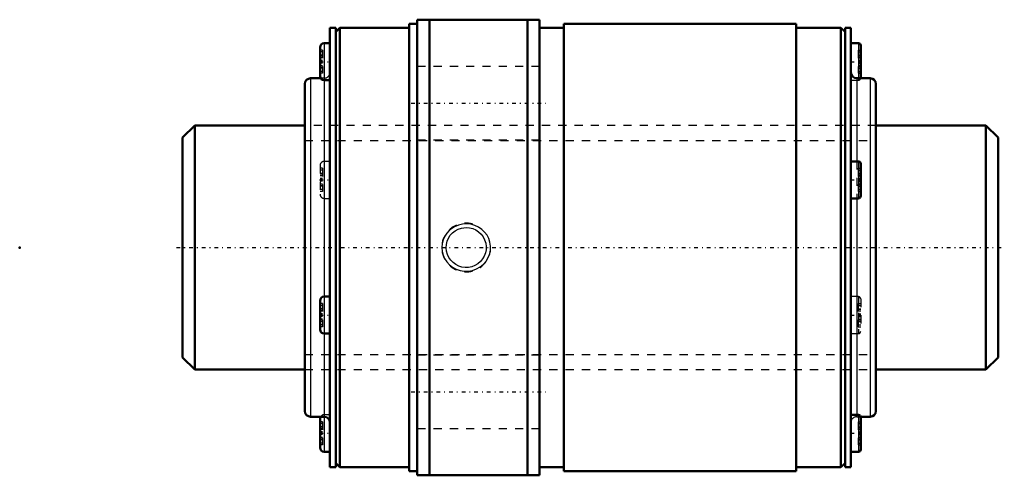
# Model space of a CAD drawing. Header units: millimetres. Extents: x -20 to 101, y -28 to 28.
import ezdxf

# ---------------------------------------------------------------- set-up
doc = ezdxf.new("R2010")
doc.units = ezdxf.units.MM
doc.linetypes.add('Center', pattern=[1.5, 0.45, -0.5, 0.05, -0.5])
doc.linetypes.add('Dashed', pattern=[2, 1, -1])
for name, color, linetype, lineweight in [('2d ConnectionPoints', 7, 'Continuous', 50), ('AM_0', 7, 'Continuous', 50), ('AM_4', 3, 'Continuous', 25), ('AM_5', 3, 'Continuous', 25), ('AM_7', 7, 'Center', 25), ('AM_9', 6, 'Dashed', 25)]:
    doc.layers.add(name, color=color, linetype=linetype, lineweight=lineweight)

# ---------------------------------------------------------------- blocks, each defined once
blk = doc.blocks.new('1_WTF3060_2ZZ_Nut_0_in_WTF3060_2ZZ_100_1LC7T_000_rev_4')
at = {"layer": 'AM_0'}
for p, q in [((43.8, 28), (28.8, 28)), ((28.8, 28), (28.8, -28)), ((30.28, 28), (30.28, -28)), ((42.32, 28), (42.32, -28)), ((43.8, 28), (43.8, -28)), ((18.07, 27), (18.07, -27)), ((18.8, 27), (18.07, 27)), ((18.8, 27), (18.8, -27)), ((19.3, 27), (18.8, 26.5)), ((27.8, 27), (19.3, 27)), ((19.3, 27), (19.3, -27)), ((27.8, 27.5), (27.8, -27.5)), ((28.8, 27.5), (27.8, 27.5)), ((46.8, 27), (43.8, 27)), ((46.8, 27.5), (46.8, -27.5)), ((75.3, 27.5), (46.8, 27.5)), ((75.3, 27.5), (75.3, -27.5)), ((80.8, 27), (75.3, 27)), ((81.3, 26.5), (80.8, 27)), ((80.8, 27), (80.8, -27)), ((81.3, 27), (81.3, -27)), ((82.03, 27), (81.3, 27)), ((82.03, 27), (82.03, -27)), ((16.87, 24.6), (16.87, 21.06)), ((18.07, 25.1), (17.37, 25.1)), ((82.95, 25.1), (82.03, 25.1)), ((83.23, 24.83), (83.23, 20.84)), ((16.95, 20.8), (15.7, 20.8)), ((17.37, 20.56), (18.07, 20.56)), ((84.4, 20.8), (82.73, 20.8)), ((15, 20.1), (15, -20.1)), ((85.1, 20.1), (85.1, -20.1)), ((82.95, 10.58), (82.03, 10.58)), ((83.23, 10.31), (83.23, 6.32)), ((82.03, 6.04), (82.95, 6.04)), ((18.07, -6.04), (17.37, -6.04)), ((16.87, -6.54), (16.87, -10.08)), ((17.37, -10.58), (18.07, -10.58)), ((15.7, -20.8), (17.37, -20.8)), ((16.87, -21.06), (16.87, -24.6)), ((82.95, -20.56), (82.03, -20.56)), ((83.23, -20.8), (84.4, -20.8)), ((83.23, -20.84), (83.23, -24.83)), ((17.37, -25.1), (18.07, -25.1)), ((82.03, -25.1), (82.95, -25.1)), ((18.8, -26.5), (19.3, -27)), ((80.8, -27), (81.3, -26.5)), ((18.07, -27), (18.8, -27)), ((19.3, -27), (27.8, -27)), ((27.8, -27.5), (28.8, -27.5)), ((43.8, -27), (46.8, -27)), ((46.8, -27.5), (75.3, -27.5)), ((75.3, -27), (80.8, -27)), ((81.3, -27), (82.03, -27)), ((28.8, -28), (43.8, -28))]:
    blk.add_line(p, q, dxfattribs=at)
for centre, radius, start, end in [((17.37, 24.6), 0.5, 90, 180), ((82.95, 24.83), 0.275, 360, 90), ((15.7, 20.1), 0.7, 90, 180), ((17.37, 21.06), 0.5, 180, 270), ((82.73, 21.5), 0.7, 180, 270), ((82.95, 20.84), 0.275, 351.7352, 0), ((84.4, 20.1), 0.7, 360, 90), ((82.95, 10.31), 0.275, 0, 90), ((82.95, 6.32), 0.275, 270, 0), ((17.37, -6.54), 0.5, 90, 180), ((17.37, -10.08), 0.5, 180, 270), ((15.7, -20.1), 0.7, 180, 270), ((84.4, -20.1), 0.7, 270, 0), ((17.37, -21.06), 0.5, 148.0579, 180), ((17.37, -21.5), 0.7, 0, 90), ((82.95, -20.84), 0.275, 360, 90), ((17.37, -24.6), 0.5, 180, 270), ((82.95, -24.83), 0.275, 270, 0)]:
    blk.add_arc(centre, radius, start, end, dxfattribs=at)
at = {"layer": 'AM_4'}
for p, q in [((17.37, 25.1), (17.37, -25.1)), ((82.95, 25.1), (82.95, 20.8)), ((15.7, 20.8), (15.7, -20.8)), ((82.73, 20.8), (82.73, 10.58)), ((84.4, 20.8), (84.4, -20.8)), ((82.95, 10.58), (82.95, 6.04)), ((82.73, 6.04), (82.73, -20.56)), ((82.95, -20.56), (82.95, -25.1))]:
    blk.add_line(p, q, dxfattribs=at)
at = {"layer": 'AM_5', "linetype": 'Dashed'}
blk.add_arc((34.8, 0), 3, 75, 15, dxfattribs=at)
at = {"layer": 'AM_7'}
for p, q in [((16.81, 22.83), (18.13, 22.83)), ((81.97, 22.83), (83.29, 22.83)), ((28.05, 17.75), (44.55, 17.75)), ((16.81, 8.31), (18.13, 8.31)), ((81.97, 8.31), (83.29, 8.31)), ((16.81, -8.31), (18.13, -8.31)), ((81.97, -8.31), (83.29, -8.31)), ((28.05, -17.75), (44.55, -17.75)), ((16.81, -22.83), (18.13, -22.83)), ((81.97, -22.83), (83.29, -22.83))]:
    blk.add_line(p, q, dxfattribs=at)
at = {"layer": 'AM_9'}
for p, q in [((17.17, 24.26), (16.87, 24.26)), ((17.17, 24.26), (17.17, 21.41)), ((82.93, 24.26), (83.23, 24.26)), ((82.93, 24.26), (82.93, 21.41)), ((17.17, 24.04), (16.87, 24.04)), ((17.17, 23.62), (16.87, 23.62)), ((17.17, 23.57), (16.87, 23.57)), ((17.17, 23.37), (16.87, 23.37)), ((16.87, 23.35), (17.17, 23.35)), ((17.17, 23.34), (16.87, 23.34)), ((17.17, 23), (16.87, 23)), ((82.93, 24.04), (83.23, 24.04)), ((82.93, 23.62), (83.23, 23.62)), ((82.93, 23.57), (83.23, 23.57)), ((82.93, 23.37), (83.23, 23.37)), ((82.93, 23.35), (83.23, 23.35)), ((82.93, 23.34), (83.23, 23.34)), ((82.93, 23), (83.23, 23)), ((17.17, 22.92), (16.87, 22.92)), ((17.17, 22.75), (16.87, 22.75)), ((17.17, 22.67), (16.87, 22.67)), ((17.17, 22.33), (16.87, 22.33)), ((17.17, 22.32), (16.87, 22.32)), ((17.17, 22.3), (16.87, 22.3)), ((17.17, 22.1), (16.87, 22.1)), ((17.17, 22.05), (16.87, 22.05)), ((43.8, 22.25), (28.8, 22.25)), ((82.93, 22.92), (83.23, 22.92)), ((82.93, 22.75), (83.23, 22.75)), ((82.93, 22.67), (83.23, 22.67)), ((82.93, 22.33), (83.23, 22.33)), ((83.23, 22.32), (82.93, 22.32)), ((82.93, 22.3), (83.23, 22.3)), ((82.93, 22.1), (83.23, 22.1)), ((82.93, 22.05), (83.23, 22.05)), ((17.17, 21.63), (16.87, 21.63)), ((17.17, 21.41), (16.87, 21.41)), ((17.37, 20.8), (16.95, 20.8)), ((82.03, 20.56), (82.95, 20.56)), ((82.93, 21.63), (83.23, 21.63)), ((82.93, 21.41), (83.23, 21.41)), ((82.95, 20.8), (82.95, 20.56)), ((85.1, 15), (15, 15)), ((28.8, 13.25), (43.8, 13.25)), ((16.87, 10.08), (16.87, 6.54)), ((17.17, 9.74), (16.87, 9.74)), ((17.17, 9.74), (17.17, 6.88)), ((18.07, 10.58), (17.37, 10.58)), ((82.73, 10.58), (82.73, 6.04)), ((82.93, 9.74), (83.23, 9.74)), ((82.93, 9.74), (82.93, 6.88)), ((17.17, 9.51), (16.87, 9.51)), ((17.17, 9.1), (16.87, 9.1)), ((17.17, 9.04), (16.87, 9.04)), ((17.17, 8.85), (16.87, 8.85)), ((16.87, 8.83), (17.17, 8.83)), ((17.17, 8.82), (16.87, 8.82)), ((17.17, 8.48), (16.87, 8.48)), ((82.93, 9.51), (83.23, 9.51)), ((82.93, 9.1), (83.23, 9.1)), ((82.93, 9.04), (83.23, 9.04)), ((82.93, 8.85), (83.23, 8.85)), ((82.93, 8.83), (83.23, 8.83)), ((82.93, 8.82), (83.23, 8.82)), ((82.93, 8.48), (83.23, 8.48)), ((17.17, 8.4), (16.87, 8.4)), ((17.17, 8.23), (16.87, 8.23)), ((17.17, 8.14), (16.87, 8.14)), ((17.17, 7.8), (16.87, 7.8)), ((17.17, 7.8), (16.87, 7.8)), ((17.17, 7.78), (16.87, 7.78)), ((17.17, 7.58), (16.87, 7.58)), ((17.17, 7.52), (16.87, 7.52)), ((82.93, 8.4), (83.23, 8.4)), ((82.93, 8.23), (83.23, 8.23)), ((82.93, 8.14), (83.23, 8.14)), ((83.23, 7.8), (82.93, 7.8)), ((82.93, 7.8), (83.23, 7.8)), ((82.93, 7.78), (83.23, 7.78)), ((82.93, 7.58), (83.23, 7.58)), ((82.93, 7.52), (83.23, 7.52)), ((17.17, 7.11), (16.87, 7.11)), ((17.17, 6.88), (16.87, 6.88)), ((82.93, 7.11), (83.23, 7.11)), ((82.93, 6.88), (83.23, 6.88)), ((17.37, 6.04), (18.07, 6.04)), ((82.95, -6.04), (82.03, -6.04)), ((82.95, -6.04), (82.95, -10.58)), ((17.17, -6.88), (16.87, -6.88)), ((17.17, -7.11), (16.87, -7.11)), ((17.17, -6.88), (17.17, -9.74)), ((82.93, -6.88), (83.23, -6.88)), ((82.93, -6.88), (82.93, -9.74)), ((82.93, -7.11), (83.23, -7.11)), ((83.23, -6.32), (83.23, -10.31)), ((17.17, -7.52), (16.87, -7.52)), ((17.17, -7.58), (16.87, -7.58)), ((17.17, -7.78), (16.87, -7.78)), ((16.87, -7.8), (17.17, -7.8)), ((17.17, -7.8), (16.87, -7.8)), ((17.17, -8.14), (16.87, -8.14)), ((17.17, -8.23), (16.87, -8.23)), ((17.17, -8.4), (16.87, -8.4)), ((82.93, -7.52), (83.23, -7.52)), ((82.93, -7.58), (83.23, -7.58)), ((82.93, -7.78), (83.23, -7.78)), ((82.93, -7.8), (83.23, -7.8)), ((82.93, -7.8), (83.23, -7.8)), ((82.93, -8.14), (83.23, -8.14)), ((82.93, -8.23), (83.23, -8.23)), ((82.93, -8.4), (83.23, -8.4)), ((17.17, -8.48), (16.87, -8.48)), ((17.17, -8.82), (16.87, -8.82)), ((17.17, -8.83), (16.87, -8.83)), ((17.17, -8.85), (16.87, -8.85)), ((17.17, -9.04), (16.87, -9.04)), ((17.17, -9.1), (16.87, -9.1)), ((17.17, -9.51), (16.87, -9.51)), ((82.93, -8.48), (83.23, -8.48)), ((82.93, -8.82), (83.23, -8.82)), ((83.23, -8.83), (82.93, -8.83)), ((82.93, -8.85), (83.23, -8.85)), ((82.93, -9.04), (83.23, -9.04)), ((82.93, -9.1), (83.23, -9.1)), ((82.93, -9.51), (83.23, -9.51)), ((17.17, -9.74), (16.87, -9.74)), ((82.03, -10.58), (82.95, -10.58)), ((82.93, -9.74), (83.23, -9.74)), ((43.8, -13.25), (28.8, -13.25)), ((15, -15), (85.1, -15)), ((17.17, -21.41), (16.87, -21.41)), ((17.17, -21.63), (16.87, -21.63)), ((17.17, -21.41), (17.17, -24.26)), ((18.07, -20.56), (17.37, -20.56)), ((82.73, -20.56), (82.73, -20.8)), ((82.73, -20.8), (83.23, -20.8)), ((82.93, -21.41), (83.23, -21.41)), ((82.93, -21.41), (82.93, -24.26)), ((82.93, -21.63), (83.23, -21.63)), ((17.17, -22.05), (16.87, -22.05)), ((17.17, -22.1), (16.87, -22.1)), ((17.17, -22.3), (16.87, -22.3)), ((16.87, -22.32), (17.17, -22.32)), ((17.17, -22.33), (16.87, -22.33)), ((17.17, -22.67), (16.87, -22.67)), ((17.17, -22.75), (16.87, -22.75)), ((17.17, -22.92), (16.87, -22.92)), ((28.8, -22.25), (43.8, -22.25)), ((82.93, -22.05), (83.23, -22.05)), ((82.93, -22.1), (83.23, -22.1)), ((82.93, -22.3), (83.23, -22.3)), ((82.93, -22.32), (83.23, -22.32)), ((82.93, -22.33), (83.23, -22.33)), ((82.93, -22.67), (83.23, -22.67)), ((82.93, -22.75), (83.23, -22.75)), ((82.93, -22.92), (83.23, -22.92)), ((17.17, -23), (16.87, -23)), ((17.17, -23.34), (16.87, -23.34)), ((17.17, -23.35), (16.87, -23.35)), ((17.17, -23.37), (16.87, -23.37)), ((17.17, -23.57), (16.87, -23.57)), ((17.17, -23.62), (16.87, -23.62)), ((17.17, -24.04), (16.87, -24.04)), ((82.93, -23), (83.23, -23)), ((82.93, -23.34), (83.23, -23.34)), ((83.23, -23.35), (82.93, -23.35)), ((82.93, -23.37), (83.23, -23.37)), ((82.93, -23.57), (83.23, -23.57)), ((82.93, -23.62), (83.23, -23.62)), ((82.93, -24.04), (83.23, -24.04)), ((17.17, -24.26), (16.87, -24.26)), ((82.93, -24.26), (83.23, -24.26))]:
    blk.add_line(p, q, dxfattribs=at)
for points in [[(32.71, 2.09), (32.42, 1.76), (32.17, 1.4), (31.97, 0.95), (31.84, 0.48), (31.8, 0), (31.84, -0.48), (31.96, -0.94), (32.15, -1.37), (32.42, -1.77), (32.74, -2.12), (33.13, -2.41), (33.57, -2.65), (34.05, -2.81), (34.55, -2.89), (35.06, -2.89), (35.57, -2.81), (36.06, -2.63), (36.52, -2.38), (36.92, -2.06), (37.25, -1.67), (37.51, -1.24), (37.69, -0.78), (37.78, -0.3), (37.79, 0.18), (37.72, 0.65), (37.58, 1.1), (37.36, 1.52), (37.07, 1.9), (36.72, 2.23), (36.32, 2.51), (35.86, 2.72), (35.37, 2.85), (34.86, 2.9), (34.35, 2.87), (33.84, 2.75), (33.36, 2.55), (33.02, 2.34), (32.71, 2.09)], [(34.8, 2.46), (35.21, 2.42), (35.61, 2.32), (35.98, 2.16), (36.32, 1.93), (36.63, 1.65), (36.88, 1.32), (37.07, 0.95), (37.2, 0.55), (37.25, 0.14), (37.24, -0.27), (37.17, -0.67), (37.02, -1.05), (36.82, -1.41), (36.55, -1.72), (36.24, -1.99), (35.88, -2.21), (35.5, -2.36), (35.09, -2.44), (34.68, -2.46), (34.27, -2.4), (33.88, -2.28), (33.52, -2.1), (33.19, -1.85), (32.9, -1.56), (32.66, -1.22), (32.49, -0.84), (32.38, -0.44), (32.34, -0.03), (32.37, 0.38), (32.47, 0.78), (32.63, 1.16), (32.85, 1.5), (33.13, 1.8), (33.46, 2.06), (33.82, 2.26), (34.22, 2.39), (34.8, 2.46)]]:
    blk.add_lwpolyline(points, dxfattribs=at)
for centre, radius, start, end in [((17.37, 21.5), 0.7, 270, 360), ((82.95, 20.84), 0.275, 270, 351.7352), ((17.37, 10.08), 0.5, 90, 180), ((17.37, 6.54), 0.5, 180, 270), ((82.95, -6.32), 0.275, 360, 90), ((82.95, -10.31), 0.275, 270, 360), ((17.37, -21.06), 0.5, 90, 148.0579), ((82.73, -21.5), 0.7, 90, 180)]:
    blk.add_arc(centre, radius, start, end, dxfattribs=at)
blk = doc.blocks.new('2_WTF3060_20ZZ0_Shaft_0_in_WTF3060_2ZZ_100_1LC7T_000_rev_4')
at = {"layer": 'AM_0'}
for p, q in [((1.5, 15), (0, 13.5)), ((1.5, 15), (1.5, -15)), ((15, 15), (1.5, 15)), ((98.6, 15), (85.1, 15)), ((100.1, 13.5), (98.6, 15)), ((98.6, 15), (98.6, -15)), ((0, 13.5), (0, -13.5)), ((100.1, 13.5), (100.1, -13.5)), ((0, -13.5), (1.5, -15)), ((98.6, -15), (100.1, -13.5)), ((1.5, -15), (15, -15)), ((85.1, -15), (98.6, -15))]:
    blk.add_line(p, q, dxfattribs=at)
at = {"layer": 'AM_5', "linetype": 'Dashed'}
for p, q in [((15, 13.1595), (85.1, 13.1595)), ((15, -13.1595), (85.1, -13.1595))]:
    blk.add_line(p, q, dxfattribs=at)
at = {"layer": 'AM_7'}
blk.add_line((-0.75, 0), (100.85, 0), dxfattribs=at)
at = {"layer": 'AM_9'}
for p, q in [((85.1, 15), (15, 15)), ((15, -15), (85.1, -15))]:
    blk.add_line(p, q, dxfattribs=at)

msp = doc.modelspace()

# ---------------------------------------------------------------- linework, layer by layer
at = {"layer": '2d ConnectionPoints'}
for p in [(-20, 0), (0, 0), (100.1, 0)]:
    msp.add_point(p, dxfattribs=at)

# ---------------------------------------------------------------- block references
for name in ['1_WTF3060_2ZZ_Nut_0_in_WTF3060_2ZZ_100_1LC7T_000_rev_4', '2_WTF3060_20ZZ0_Shaft_0_in_WTF3060_2ZZ_100_1LC7T_000_rev_4']:
    msp.add_blockref(name, (0, 0))

doc.saveas('drawing.dxf')
